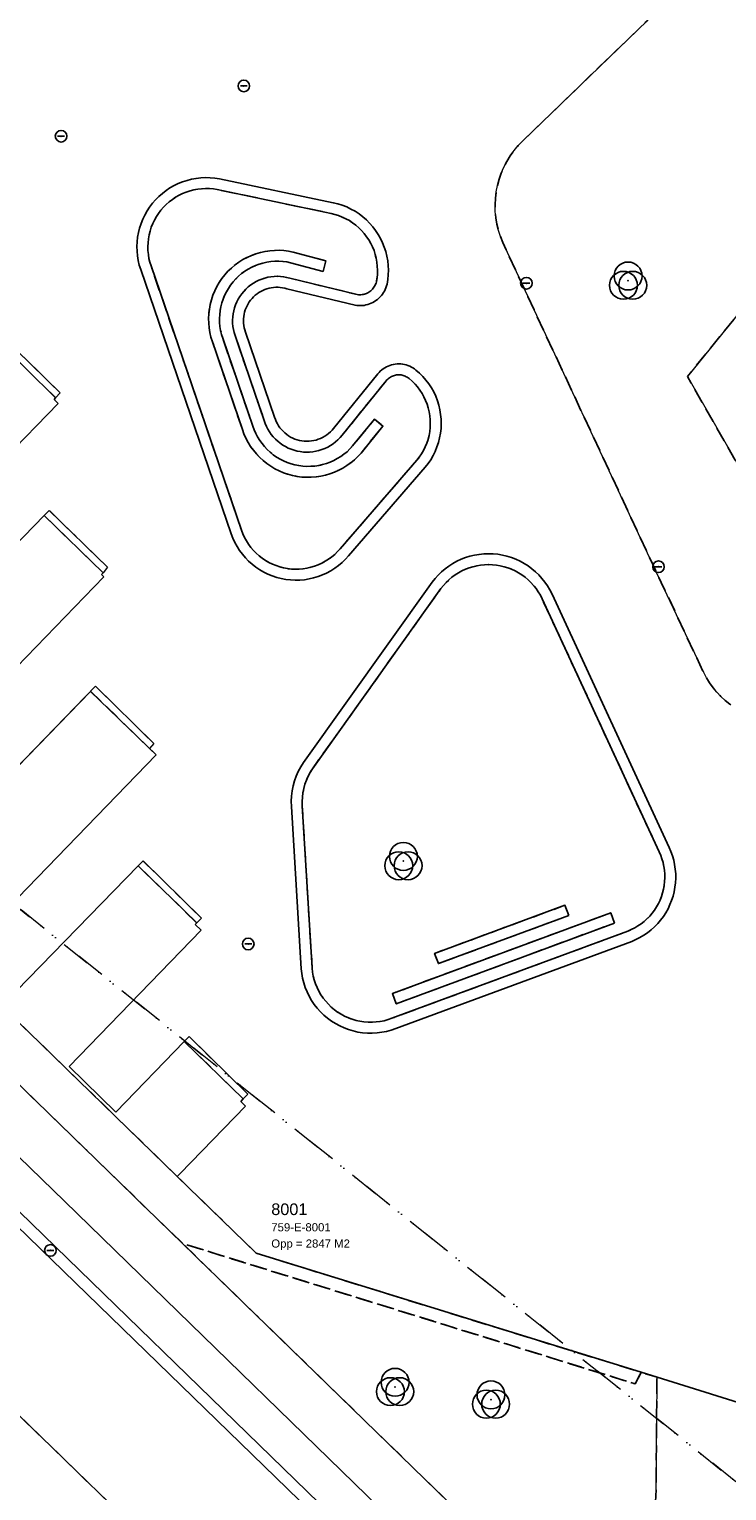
# Model space of a CAD drawing. Header units: millimetres. Extents: x 163952136 to 164152412, y 418752963 to 418954367.
# Tile 4 of 13: x 164011821 to 164041827, y 418791332 to 418854192. Entities that reach past the tile are written whole.
import ezdxf

# ---------------------------------------------------------------- set-up
doc = ezdxf.new("R2010")
doc.units = ezdxf.units.MM
doc.header["$LTSCALE"] = 100
doc.linetypes.add('DIVIDE', pattern=[31.75, 12.7, -6.35, 0, -6.35, 0, -6.35])
doc.linetypes.add('HIDDEN', pattern=[9.525, 6.35, -3.175])
for name, color, linetype, lineweight in [('S--L9000_Perceel', 210, 'DIVIDE', 15), ('S--L9020_Pand', 2, 'Continuous', 0), ('S--L9041_Weg', 8, 'Continuous', 0), ('S--T$2--_KADASTRAAL_Code', 7, 'Continuous', 0), ('S--T$2--_KADASTRAAL_Oppervlak', 7, 'Continuous', 0), ('S--T9000_Perceel', 210, 'Continuous', 0)]:
    doc.layers.add(name, color=color, linetype=linetype, lineweight=lineweight)
for name, color, linetype in [('S--L9010_Onbegroeid', 15, 'HIDDEN'), ('S--L9033_Scheiding', 8, 'Continuous'), ('S--L9042_Begroeid', 8, 'HIDDEN'), ('S--L9042_BEPLANTING', 92, 'Continuous'), ('S--L9052_Put', 8, 'Continuous')]:
    doc.layers.add(name, color=color, linetype=linetype)
doc.styles.get("Standard").update_dxf_attribs({"font": 'arial.ttf'})

# ---------------------------------------------------------------- blocks, each defined once
blk = doc.blocks.new('PUT')
at = {"flags": 128}
blk.add_lwpolyline([(-150, 0), (150, 0)], dxfattribs=at)
blk.add_circle((0, 0), 250)
blk.add_point((0, 0))
blk = doc.blocks.new('VEGETATIEOBJECT')
for centre in [(0, 200), (-200, -200), (200, -200)]:
    blk.add_circle(centre, 600)
blk.add_point((0, 0))

msp = doc.modelspace()

# ---------------------------------------------------------------- linework, layer by layer
at = {"layer": 'S--L9000_Perceel', "flags": 128}
for points in [[(164017429, 418882327), (164017417, 418882174), (164016595, 418881350), (164013288, 418877804), (164011691, 418875994), (164010140, 418874140), (164005481, 418868545), (164003865, 418866746), (164002222, 418864965), (164000818, 418863507), (164000093, 418864197), (163995759, 418859870), (163993497, 418857676), (163978228, 418842896), (164048552, 418786658), (164114653, 418853526), (164112662, 418854913), (164110889, 418856556), (164109405, 418858465), (164108081, 418860496), (164105659, 418864692), (164104584, 418866861), (164103592, 418869064), (164101401, 418873386), (164098974, 418877581), (164097666, 418879622), (164096291, 418881617), (164094773, 418883511), (164093086, 418885257), (164091323, 418886920), (164089494, 418888496), (164085703, 418891522), (164083750, 418892959), (164079768, 418895721), (164077885, 418897235), (164076088, 418898854), (164074443, 418900624), (164073093, 418902636), (164071922, 418904757), (164069919, 418909127), (164068599, 418911186), (164066775, 418912790), (164064685, 418914044), (164062543, 418914781), (164062394, 418914833), (164059961, 418914983), (164056982, 418914508), (164054683, 418913701), (164052433, 418912779), (164050233, 418911768), (164048666, 418911005), (164048221, 418910884), (164017429, 418882327)], [(164003155, 418754367), (164011358, 418758431), (164034676, 418769905), (164037150, 418772480), (164040983, 418768823), (164070466, 418800469), (164069569, 418801304), (164119544, 418851288), (164117999, 418851769), (164116725, 418852259), (164114653, 418853526), (164048552, 418786658), (163978228, 418842896), (163978128, 418842731), (163975138, 418839834), (163970423, 418835484), (163964743, 418830471), (163964367, 418830142), (164026421, 418770616), (163993696, 418754745), (163993883, 418754367), (164003155, 418754367)]]:
    msp.add_lwpolyline(points, dxfattribs=at)
at = {"layer": 'S--L9010_Onbegroeid', "flags": 128}
msp.add_lwpolyline([(163969897, 418834846), (163958806, 418825205), (163952136, 418819570), (163952136, 418754367), (163983093, 418754367), (163998409, 418761803), (164022421, 418773452), (164022767, 418773672), (164023097, 418773915), (164023409, 418774181), (164023701, 418774468), (164023974, 418774774), (164024224, 418775099), (164024451, 418775440), (164024654, 418775796), (164024832, 418776165), (164024984, 418776546), (164025108, 418776936), (164025206, 418777334), (164025276, 418777738), (164025317, 418778146), (164025330, 418778555), (164025315, 418778965), (164025271, 418779373), (164025199, 418779776), (164025099, 418780174), (164024972, 418780563), (164024818, 418780943), (164024639, 418781311), (164024434, 418781666), (164024205, 418782006), (164023952, 418782329), (164023678, 418782634), (164023384, 418782919), (164020840, 418785400), (164008309, 418797554), (163995412, 418810111), (163983535, 418821653), (163974554, 418830303), (163969897, 418834846)], dxfattribs=at)
at = {"layer": 'S--L9020_Pand', "flags": 128}
msp.add_lwpolyline([(164055596, 418856814), (164045127, 418848178), (164046107, 418846623), (164040135, 418839256), (164050571, 418820995), (164047471, 418816714), (164048307, 418815320), (164046726, 418812997), (164050525, 418806752), (164053632, 418808698), (164058337, 418806162), (164082397, 418830025), (164077139, 418840265), (164079853, 418841966), (164082561, 418838230), (164090144, 418841202), (164096946, 418846305), (164094955, 418851250), (164091161, 418850465), (164088536, 418862912)], dxfattribs=at)
at = {"layer": 'S--L9033_Scheiding', "flags": 128}
for points in [[(164020004, 418847758), (164019805, 418847789), (164019605, 418847807), (164019403, 418847811), (164019202, 418847802), (164019002, 418847779), (164018804, 418847742), (164018609, 418847693), (164018418, 418847630), (164018231, 418847555), (164018050, 418847467), (164017875, 418847367), (164017707, 418847256), (164017548, 418847134), (164017396, 418847001), (164017254, 418846858), (164017122, 418846706), (164017001, 418846546), (164016890, 418846377), (164016792, 418846202), (164016705, 418846020), (164016630, 418845833), (164016569, 418845642), (164016520, 418845446), (164016485, 418845248), (164016463, 418845048), (164016455, 418844847), (164016460, 418844646), (164016479, 418844445), (164016511, 418844247), (164016556, 418844051), (164016615, 418843858), (164020511, 418832492), (164020582, 418832304), (164020667, 418832122), (164020763, 418831946), (164020871, 418831776), (164020990, 418831615), (164021120, 418831462), (164021260, 418831318), (164021410, 418831184), (164021568, 418831060), (164021735, 418830948), (164021909, 418830847), (164022089, 418830758), (164022274, 418830682), (164022465, 418830618), (164022659, 418830568), (164022857, 418830531), (164023056, 418830507), (164023257, 418830497), (164023458, 418830501), (164023658, 418830518), (164023856, 418830549), (164024052, 418830594), (164024244, 418830651), (164024433, 418830722), (164024615, 418830805), (164024792, 418830901), (164024962, 418831008), (164025124, 418831126), (164025278, 418831256), (164025422, 418831395), (164025557, 418831544), (164028853, 418835351), (164028978, 418835511), (164029092, 418835679), (164029194, 418835855), (164029284, 418836037), (164029361, 418836225), (164029425, 418836418), (164029475, 418836615), (164029512, 418836815), (164029535, 418837016), (164029544, 418837219), (164029538, 418837422), (164029519, 418837625), (164029486, 418837825), (164029440, 418838023), (164029379, 418838217), (164029306, 418838406), (164029220, 418838590), (164029121, 418838768), (164029010, 418838938), (164028888, 418839100), (164028754, 418839253), (164028611, 418839397), (164028458, 418839531), (164028395, 418839580), (164028329, 418839625), (164028259, 418839664), (164028188, 418839699), (164028114, 418839729), (164028038, 418839754), (164027960, 418839774), (164027882, 418839788), (164027802, 418839797), (164027722, 418839800), (164027643, 418839798), (164027563, 418839790), (164027484, 418839777), (164027407, 418839759), (164027330, 418839735), (164027256, 418839706), (164027184, 418839672), (164027114, 418839633), (164027047, 418839589), (164026983, 418839541), (164026923, 418839489), (164026867, 418839432), (164026814, 418839372), (164024913, 418837027), (164024847, 418836949), (164024775, 418836875), (164024699, 418836807), (164024618, 418836745), (164024533, 418836688), (164024443, 418836637), (164024351, 418836593), (164024256, 418836556), (164024158, 418836525), (164024059, 418836501), (164023957, 418836484), (164023856, 418836475), (164023753, 418836472), (164023651, 418836477), (164023549, 418836489), (164023448, 418836508), (164023349, 418836534), (164023253, 418836567), (164023158, 418836607), (164023067, 418836654), (164022979, 418836706), (164022895, 418836765), (164022815, 418836829), (164022741, 418836899), (164022671, 418836974), (164022607, 418837054), (164022548, 418837138), (164022496, 418837226), (164022449, 418837318), (164022410, 418837412), (164022377, 418837509), (164021120, 418841170), (164021091, 418841262), (164021068, 418841356), (164021052, 418841451), (164021042, 418841547), (164021038, 418841643), (164021041, 418841740), (164021050, 418841836), (164021066, 418841931), (164021088, 418842025), (164021116, 418842117), (164021150, 418842207), (164021191, 418842295), (164021237, 418842380), (164021288, 418842461), (164021345, 418842539), (164021407, 418842613), (164021474, 418842683), (164021545, 418842748), (164021620, 418842808), (164021699, 418842863), (164021782, 418842913), (164021868, 418842957), (164021957, 418842995), (164022048, 418843027), (164022140, 418843053), (164022235, 418843073), (164022330, 418843087), (164022427, 418843094), (164022523, 418843094), (164022619, 418843089), (164022715, 418843076), (164022810, 418843058), (164022903, 418843033), (164025835, 418842322), (164025913, 418842311), (164025992, 418842305), (164026071, 418842304), (164026150, 418842308), (164026228, 418842317), (164026306, 418842332), (164026382, 418842352), (164026457, 418842376), (164026530, 418842406), (164026602, 418842440), (164026670, 418842479), (164026736, 418842522), (164026799, 418842570), (164026859, 418842622), (164026915, 418842677), (164026968, 418842736), (164027016, 418842798), (164027061, 418842864), (164027101, 418842932), (164027136, 418843002), (164027166, 418843075), (164027192, 418843150), (164027213, 418843226), (164027246, 418843426), (164027266, 418843627), (164027272, 418843830), (164027264, 418844032), (164027242, 418844234), (164027207, 418844433), (164027158, 418844630), (164027096, 418844823), (164027021, 418845011), (164026933, 418845194), (164026833, 418845370), (164026722, 418845539), (164026599, 418845700), (164026465, 418845852), (164026322, 418845995), (164026169, 418846128), (164026007, 418846250), (164025837, 418846361), (164025661, 418846460), (164025478, 418846547), (164025289, 418846621), (164025096, 418846682), (164024899, 418846730), (164020004, 418847758)], [(164019911, 418847297), (164024803, 418846270), (164024968, 418846230), (164025131, 418846178), (164025289, 418846116), (164025443, 418846043), (164025592, 418845960), (164025734, 418845867), (164025870, 418845765), (164025999, 418845653), (164026120, 418845533), (164026232, 418845405), (164026336, 418845270), (164026430, 418845128), (164026514, 418844980), (164026588, 418844827), (164026652, 418844669), (164026704, 418844507), (164026746, 418844342), (164026776, 418844174), (164026795, 418844005), (164026802, 418843835), (164026797, 418843665), (164026781, 418843495), (164026754, 418843327), (164026740, 418843277), (164026722, 418843229), (164026701, 418843182), (164026676, 418843136), (164026649, 418843093), (164026618, 418843051), (164026585, 418843012), (164026549, 418842975), (164026510, 418842940), (164026469, 418842909), (164026426, 418842880), (164026381, 418842855), (164026335, 418842833), (164026286, 418842814), (164026237, 418842799), (164026187, 418842787), (164026136, 418842779), (164026084, 418842774), (164026033, 418842773), (164025981, 418842776), (164025930, 418842782), (164023025, 418843487), (164022894, 418843521), (164022760, 418843545), (164022626, 418843560), (164022490, 418843565), (164022355, 418843560), (164022220, 418843546), (164022086, 418843523), (164021955, 418843490), (164021826, 418843448), (164021701, 418843397), (164021579, 418843337), (164021462, 418843269), (164021350, 418843193), (164021244, 418843109), (164021143, 418843017), (164021050, 418842919), (164020964, 418842814), (164020885, 418842704), (164020815, 418842588), (164020752, 418842468), (164020699, 418842343), (164020654, 418842215), (164020619, 418842085), (164020593, 418841952), (164020576, 418841817), (164020569, 418841682), (164020571, 418841546), (164020583, 418841411), (164020605, 418841277), (164020636, 418841145), (164020676, 418841016), (164021929, 418837364), (164021973, 418837236), (164022026, 418837112), (164022087, 418836992), (164022157, 418836876), (164022235, 418836765), (164022320, 418836661), (164022412, 418836562), (164022511, 418836470), (164022617, 418836386), (164022728, 418836309), (164022844, 418836239), (164022964, 418836179), (164023089, 418836126), (164023217, 418836083), (164023348, 418836049), (164023480, 418836024), (164023614, 418836008), (164023749, 418836002), (164023884, 418836005), (164024019, 418836018), (164024152, 418836040), (164024284, 418836072), (164024412, 418836112), (164024538, 418836162), (164024660, 418836220), (164024777, 418836287), (164024890, 418836361), (164024997, 418836444), (164025098, 418836533), (164025193, 418836630), (164025280, 418836733), (164027178, 418839076), (164027209, 418839112), (164027243, 418839145), (164027279, 418839176), (164027317, 418839205), (164027357, 418839231), (164027399, 418839254), (164027442, 418839274), (164027487, 418839291), (164027532, 418839305), (164027579, 418839316), (164027626, 418839324), (164027673, 418839328), (164027721, 418839330), (164027768, 418839327), (164027816, 418839322), (164027862, 418839313), (164027909, 418839302), (164027954, 418839287), (164027998, 418839269), (164028041, 418839248), (164028082, 418839224), (164028121, 418839197), (164028159, 418839168), (164028288, 418839056), (164028409, 418838935), (164028521, 418838806), (164028624, 418838670), (164028717, 418838527), (164028800, 418838378), (164028873, 418838224), (164028935, 418838065), (164028986, 418837902), (164029026, 418837735), (164029054, 418837567), (164029070, 418837397), (164029074, 418837226), (164029067, 418837056), (164029048, 418836886), (164029018, 418836718), (164028976, 418836552), (164028922, 418836390), (164028858, 418836232), (164028782, 418836079), (164028697, 418835931), (164028601, 418835790), (164028496, 418835655), (164025199, 418831849), (164025086, 418831724), (164024964, 418831606), (164024835, 418831497), (164024699, 418831398), (164024556, 418831307), (164024408, 418831227), (164024254, 418831157), (164024096, 418831097), (164023934, 418831049), (164023769, 418831011), (164023603, 418830985), (164023434, 418830970), (164023265, 418830967), (164023097, 418830975), (164022929, 418830995), (164022763, 418831026), (164022599, 418831069), (164022439, 418831122), (164022283, 418831186), (164022131, 418831261), (164021985, 418831346), (164021845, 418831440), (164021712, 418831544), (164021586, 418831657), (164021468, 418831778), (164021359, 418831906), (164021259, 418832042), (164021168, 418832185), (164021087, 418832333), (164021016, 418832486), (164020956, 418832644), (164017060, 418844010), (164017011, 418844172), (164016972, 418844337), (164016945, 418844504), (164016929, 418844673), (164016925, 418844843), (164016932, 418845012), (164016950, 418845180), (164016980, 418845347), (164017020, 418845512), (164017072, 418845673), (164017135, 418845831), (164017208, 418845984), (164017291, 418846131), (164017384, 418846273), (164017486, 418846408), (164017597, 418846536), (164017716, 418846657), (164017843, 418846769), (164017978, 418846872), (164018119, 418846966), (164018266, 418847050), (164018419, 418847124), (164018576, 418847188), (164018737, 418847240), (164018901, 418847282), (164019068, 418847313), (164019236, 418847333), (164019405, 418847341), (164019575, 418847338), (164019744, 418847323), (164019911, 418847297)], [(164024581, 418844232), (164023180, 418844605), (164022980, 418844645), (164022777, 418844671), (164022573, 418844683), (164022369, 418844681), (164022166, 418844665), (164021964, 418844635), (164021764, 418844591), (164021568, 418844534), (164021377, 418844463), (164021191, 418844379), (164021011, 418844283), (164020838, 418844174), (164020673, 418844054), (164020516, 418843922), (164020370, 418843781), (164020233, 418843629), (164020107, 418843468), (164019992, 418843299), (164019889, 418843123), (164019799, 418842940), (164019721, 418842751), (164019657, 418842557), (164019606, 418842359), (164019569, 418842159), (164019546, 418841956), (164019536, 418841752), (164019541, 418841548), (164019560, 418841344), (164019593, 418841143), (164019640, 418840944), (164019700, 418840749), (164020989, 418836978), (164021059, 418836786), (164021142, 418836600), (164021237, 418836420), (164021345, 418836247), (164021464, 418836081), (164021594, 418835924), (164021734, 418835776), (164021884, 418835638), (164022044, 418835511), (164022211, 418835395), (164022386, 418835291), (164022568, 418835199), (164022756, 418835119), (164022949, 418835052), (164023146, 418834999), (164023346, 418834960), (164023548, 418834934), (164023751, 418834922), (164023955, 418834924), (164024159, 418834939), (164024360, 418834969), (164024560, 418835012), (164024755, 418835069), (164024947, 418835139), (164025133, 418835222), (164025313, 418835318), (164025486, 418835426), (164025652, 418835545), (164025809, 418835675), (164025956, 418835816), (164026094, 418835966), (164027038, 418837125), (164026674, 418837422), (164025733, 418836268), (164025617, 418836142), (164025492, 418836023), (164025360, 418835914), (164025220, 418835814), (164025074, 418835723), (164024923, 418835643), (164024766, 418835574), (164024604, 418835515), (164024439, 418835467), (164024272, 418835431), (164024102, 418835406), (164023930, 418835393), (164023759, 418835392), (164023587, 418835402), (164023417, 418835424), (164023249, 418835458), (164023083, 418835503), (164022921, 418835559), (164022763, 418835627), (164022610, 418835705), (164022462, 418835793), (164022321, 418835891), (164022187, 418835998), (164022061, 418836114), (164021943, 418836239), (164021834, 418836371), (164021734, 418836511), (164021643, 418836657), (164021563, 418836809), (164021494, 418836966), (164021435, 418837127), (164020145, 418840902), (164020094, 418841066), (164020055, 418841233), (164020027, 418841402), (164020011, 418841573), (164020007, 418841745), (164020014, 418841916), (164020034, 418842087), (164020065, 418842256), (164020107, 418842422), (164020161, 418842585), (164020226, 418842744), (164020302, 418842898), (164020388, 418843046), (164020484, 418843188), (164020590, 418843324), (164020705, 418843451), (164020828, 418843571), (164020959, 418843681), (164021098, 418843783), (164021243, 418843874), (164021394, 418843955), (164021551, 418844026), (164021711, 418844086), (164021876, 418844135), (164022044, 418844172), (164022213, 418844198), (164022384, 418844211), (164022556, 418844213), (164022727, 418844204), (164022898, 418844182), (164023066, 418844149), (164024460, 418843778), (164024581, 418844232)], [(164038839, 418796211), (164038144, 418796426), (164021588, 418801548), (164018191, 418804850), (163987881, 418834307), (163986511, 418832936)], [(164037736, 418814961), (164037916, 418815038), (164038090, 418815126), (164038258, 418815225), (164038419, 418815335), (164038572, 418815456), (164038718, 418815586), (164038854, 418815726), (164038981, 418815874), (164039098, 418816031), (164039204, 418816194), (164039300, 418816365), (164039384, 418816541), (164039456, 418816722), (164039516, 418816908), (164039564, 418817097), (164039599, 418817289), (164039622, 418817483), (164039632, 418817678), (164039629, 418817873), (164039613, 418818067), (164039585, 418818261), (164039544, 418818451), (164039490, 418818639), (164039425, 418818823), (164039347, 418819002), (164034310, 418829899), (164034219, 418830078), (164034115, 418830251), (164034001, 418830416), (164033876, 418830573), (164033740, 418830722), (164033595, 418830861), (164033442, 418830990), (164033279, 418831109), (164033110, 418831217), (164032933, 418831313), (164032751, 418831397), (164032563, 418831469), (164032371, 418831528), (164032175, 418831575), (164031977, 418831608), (164031777, 418831628), (164031576, 418831634), (164031375, 418831627), (164031175, 418831607), (164030977, 418831574), (164030781, 418831527), (164030589, 418831467), (164030402, 418831395), (164030219, 418831311), (164030043, 418831214), (164029873, 418831106), (164029711, 418830987), (164029558, 418830858), (164029413, 418830718), (164029278, 418830569), (164029153, 418830412), (164023615, 418822656), (164023498, 418822468), (164023395, 418822272), (164023306, 418822069), (164023232, 418821860), (164023173, 418821646), (164023131, 418821429), (164023104, 418821209), (164023093, 418820988), (164023098, 418820766), (164023523, 418813785), (164023545, 418813579), (164023582, 418813376), (164023632, 418813175), (164023696, 418812979), (164023774, 418812787), (164023864, 418812601), (164023967, 418812422), (164024083, 418812251), (164024210, 418812087), (164024347, 418811933), (164024496, 418811789), (164024653, 418811656), (164024820, 418811533), (164024995, 418811423), (164025177, 418811324), (164025365, 418811239), (164025559, 418811167), (164025757, 418811108), (164025959, 418811063), (164026163, 418811032), (164026369, 418811016), (164026576, 418811014), (164026782, 418811025), (164026987, 418811052), (164027190, 418811092), (164027390, 418811146), (164027585, 418811214), (164037736, 418814961)], [(164027419, 418811654), (164027254, 418811597), (164027086, 418811551), (164026916, 418811516), (164026743, 418811494), (164026569, 418811484), (164026394, 418811485), (164026221, 418811499), (164026048, 418811525), (164025878, 418811562), (164025711, 418811611), (164025548, 418811672), (164025389, 418811744), (164025235, 418811826), (164025088, 418811919), (164024947, 418812022), (164024814, 418812135), (164024689, 418812256), (164024573, 418812386), (164024466, 418812523), (164024368, 418812668), (164024281, 418812819), (164024204, 418812975), (164024139, 418813137), (164024085, 418813302), (164024042, 418813471), (164024011, 418813643), (164023992, 418813816), (164023567, 418820794), (164023562, 418820981), (164023571, 418821167), (164023594, 418821353), (164023629, 418821536), (164023678, 418821716), (164023741, 418821892), (164023815, 418822063), (164023902, 418822229), (164024001, 418822387), (164029533, 418830136), (164029639, 418830269), (164029753, 418830394), (164029875, 418830511), (164030005, 418830620), (164030142, 418830721), (164030285, 418830811), (164030434, 418830893), (164030588, 418830964), (164030746, 418831024), (164030908, 418831074), (164031073, 418831113), (164031240, 418831141), (164031409, 418831158), (164031578, 418831164), (164031748, 418831158), (164031917, 418831141), (164032084, 418831113), (164032249, 418831074), (164032411, 418831024), (164032569, 418830963), (164032723, 418830892), (164032872, 418830811), (164033015, 418830720), (164033152, 418830620), (164033281, 418830510), (164033404, 418830393), (164033518, 418830268), (164033623, 418830135), (164033720, 418829996), (164033807, 418829850), (164033884, 418829699), (164038918, 418818811), (164038984, 418818660), (164039040, 418818505), (164039086, 418818347), (164039122, 418818186), (164039146, 418818023), (164039160, 418817859), (164039163, 418817694), (164039155, 418817530), (164039137, 418817366), (164039107, 418817204), (164039067, 418817044), (164039017, 418816887), (164038956, 418816734), (164038885, 418816585), (164038805, 418816441), (164038715, 418816303), (164038617, 418816171), (164038510, 418816046), (164038395, 418815928), (164038272, 418815818), (164038142, 418815716), (164038006, 418815623), (164037865, 418815539), (164037718, 418815465), (164037566, 418815400), (164027419, 418811654)], [(164035027, 418816072), (164034864, 418816513), (164029257, 418814447), (164029420, 418814006), (164035027, 418816072)], [(164037001, 418815748), (164036838, 418816188), (164027445, 418812719), (164027607, 418812278), (164037001, 418815748)], [(164038839, 418796211), (164047866, 418793395), (164048924, 418793060), (164049480, 418792884), (164053095, 418791739), (164053631, 418791569)]]:
    msp.add_lwpolyline(points, dxfattribs=at)
at = {"layer": 'S--L9041_Weg', "flags": 128}
for points in [[(164010626, 418857821), (163987784, 418834402), (163987881, 418834307), (164018191, 418804850), (164018308, 418804971), (164021118, 418807870), (164020928, 418808069), (164021027, 418808187), (164018490, 418810653), (164015551, 418807622), (164013533, 418809579), (164019212, 418815441), (164018956, 418815680), (164019030, 418815755), (164016501, 418818215), (164010742, 418812284), (164008764, 418814203), (164017277, 418822983), (164014462, 418825715), (164005942, 418816939), (164003788, 418819027), (164015037, 418830644), (164014934, 418830744), (164014996, 418830816)], [(164014996, 418830816), (164012468, 418833273), (164001139, 418821596), (163999034, 418823637), (164013060, 418838098), (164012891, 418838268), (164012956, 418838339), (164010435, 418840804), (163996331, 418826258), (163994271, 418828255), (164011115, 418845594), (164010866, 418845847), (164010945, 418845915), (164008416, 418848360), (163991526, 418830954), (163989524, 418832857), (164012002, 418856040)], [(164039009, 418830395), (164032191, 418845015), (164032087, 418845274), (164032003, 418845540), (164031937, 418845811), (164031891, 418846087), (164031865, 418846364), (164031859, 418846643), (164031873, 418846922), (164031907, 418847199), (164031961, 418847473), (164032034, 418847742), (164032127, 418848006), (164032238, 418848262), (164032367, 418848509), (164032513, 418848747), (164032676, 418848973), (164032855, 418849187), (164033049, 418849388), (164038398, 418854560)], [(164020004, 418847758), (164024899, 418846730), (164025096, 418846682), (164025289, 418846621), (164025478, 418846547), (164025661, 418846460), (164025837, 418846361), (164026007, 418846250), (164026169, 418846128), (164026322, 418845995), (164026465, 418845852), (164026599, 418845700), (164026722, 418845539), (164026833, 418845370), (164026933, 418845194), (164027021, 418845011), (164027096, 418844823), (164027158, 418844630), (164027207, 418844433), (164027242, 418844234), (164027264, 418844032), (164027272, 418843830), (164027266, 418843627), (164027246, 418843426), (164027213, 418843226), (164027192, 418843150), (164027166, 418843075), (164027136, 418843002), (164027101, 418842932), (164027061, 418842864), (164027016, 418842798), (164026968, 418842736), (164026915, 418842677), (164026859, 418842622), (164026799, 418842570), (164026736, 418842522), (164026670, 418842479), (164026602, 418842440), (164026530, 418842406), (164026457, 418842376), (164026382, 418842352), (164026306, 418842332), (164026228, 418842317), (164026150, 418842308), (164026071, 418842304), (164025992, 418842305), (164025913, 418842311), (164025835, 418842322), (164022903, 418843033), (164022810, 418843058), (164022715, 418843076), (164022619, 418843089), (164022523, 418843094), (164022427, 418843094), (164022330, 418843087), (164022235, 418843073), (164022140, 418843053), (164022048, 418843027), (164021957, 418842995), (164021868, 418842957), (164021782, 418842913), (164021699, 418842863), (164021620, 418842808), (164021545, 418842748), (164021474, 418842683), (164021407, 418842613), (164021345, 418842539), (164021288, 418842461), (164021237, 418842380), (164021191, 418842295), (164021150, 418842207), (164021116, 418842117), (164021088, 418842025), (164021066, 418841931), (164021050, 418841836), (164021041, 418841740), (164021038, 418841643), (164021042, 418841547), (164021052, 418841451), (164021068, 418841356), (164021091, 418841262), (164021120, 418841170), (164022377, 418837509), (164022410, 418837412), (164022449, 418837318), (164022496, 418837226), (164022548, 418837138), (164022607, 418837054), (164022671, 418836974), (164022741, 418836899), (164022815, 418836829), (164022895, 418836765), (164022979, 418836706), (164023067, 418836654), (164023158, 418836607), (164023253, 418836567), (164023349, 418836534), (164023448, 418836508), (164023549, 418836489), (164023651, 418836477), (164023753, 418836472), (164023856, 418836475), (164023957, 418836484), (164024059, 418836501), (164024158, 418836525), (164024256, 418836556), (164024351, 418836593), (164024443, 418836637), (164024533, 418836688), (164024618, 418836745), (164024699, 418836807), (164024775, 418836875), (164024847, 418836949), (164024913, 418837027), (164026814, 418839372), (164026867, 418839432), (164026923, 418839489), (164026983, 418839541), (164027047, 418839589), (164027114, 418839633), (164027184, 418839672), (164027256, 418839706), (164027330, 418839735), (164027407, 418839759), (164027484, 418839777), (164027563, 418839790), (164027643, 418839798), (164027722, 418839800), (164027802, 418839797), (164027882, 418839788), (164027960, 418839774), (164028038, 418839754), (164028114, 418839729), (164028188, 418839699), (164028259, 418839664), (164028329, 418839625), (164028395, 418839580), (164028458, 418839531), (164028611, 418839397), (164028754, 418839253), (164028888, 418839100), (164029010, 418838938), (164029121, 418838768), (164029220, 418838590), (164029306, 418838406), (164029379, 418838217), (164029440, 418838023), (164029486, 418837825), (164029519, 418837625), (164029538, 418837422), (164029544, 418837219), (164029535, 418837016), (164029512, 418836815), (164029475, 418836615), (164029425, 418836418), (164029361, 418836225), (164029284, 418836037), (164029194, 418835855), (164029092, 418835679), (164028978, 418835511), (164028853, 418835351), (164025557, 418831544), (164025422, 418831395), (164025278, 418831256), (164025124, 418831126), (164024962, 418831008), (164024792, 418830901), (164024615, 418830805), (164024433, 418830722), (164024244, 418830651), (164024052, 418830594), (164023856, 418830549), (164023658, 418830518), (164023458, 418830501), (164023257, 418830497), (164023056, 418830507), (164022857, 418830531), (164022659, 418830568), (164022465, 418830618), (164022274, 418830682), (164022089, 418830758), (164021909, 418830847), (164021735, 418830948), (164021568, 418831060), (164021410, 418831184), (164021260, 418831318), (164021120, 418831462), (164020990, 418831615), (164020871, 418831776), (164020763, 418831946), (164020667, 418832122), (164020582, 418832304), (164020511, 418832492), (164016615, 418843858), (164016556, 418844051), (164016511, 418844247), (164016479, 418844445), (164016460, 418844646), (164016455, 418844847), (164016463, 418845048), (164016485, 418845248), (164016520, 418845446), (164016569, 418845642), (164016630, 418845833), (164016705, 418846020), (164016792, 418846202), (164016890, 418846377), (164017001, 418846546), (164017122, 418846706), (164017254, 418846858), (164017396, 418847001), (164017548, 418847134), (164017707, 418847256), (164017875, 418847367), (164018050, 418847467), (164018231, 418847555), (164018418, 418847630), (164018609, 418847693), (164018804, 418847742), (164019002, 418847779), (164019202, 418847802), (164019403, 418847811), (164019605, 418847807), (164019805, 418847789), (164020004, 418847758)], [(164010641, 418841005), (164013157, 418838555), (164012956, 418838339), (164012891, 418838268), (164013060, 418838098), (163999034, 418823637)], [(163974772, 418838922), (163974740, 418838912), (163974707, 418838904), (163974674, 418838898), (163974641, 418838894), (163974607, 418838893), (163974574, 418838894), (163974540, 418838897), (163974507, 418838902), (163974475, 418838909), (163974442, 418838919), (163974411, 418838931), (163974380, 418838944), (163974351, 418838960), (163974322, 418838978), (163974295, 418838997), (163974269, 418839018), (163974244, 418839041), (163974074, 418838866), (163974223, 418838721), (164025474, 418788946)], [(164025847, 418789292), (163974772, 418838922)], [(163974772, 418838922), (164025847, 418789292)], [(164048360, 418787157), (164038288, 418782317), (164037905, 418782145), (164037511, 418782000), (164037107, 418781883), (164036697, 418781794), (164036281, 418781734), (164035862, 418781703), (164035442, 418781701), (164035023, 418781728), (164034607, 418781784), (164034196, 418781868), (164033791, 418781981), (164033396, 418782122), (164033011, 418782290), (164032638, 418782484), (164032280, 418782703), (164031938, 418782947), (164031614, 418783214), (164029474, 418785300), (164029317, 418785142), (164029082, 418785375), (164025474, 418788946), (163974223, 418838721)], [(164001139, 418821596), (164012468, 418833273), (164012680, 418833496), (164015188, 418831055), (164014996, 418830816), (164014934, 418830744), (164015037, 418830644), (164003788, 418819027)], [(164029887, 418790817), (164018417, 418801968), (164014183, 418806083), (163997640, 418822152), (163986511, 418832936)], [(164029153, 418830412), (164029278, 418830569), (164029413, 418830718), (164029558, 418830858), (164029711, 418830987), (164029873, 418831106), (164030043, 418831214), (164030219, 418831311), (164030402, 418831395), (164030589, 418831467), (164030781, 418831527), (164030977, 418831574), (164031175, 418831607), (164031375, 418831627), (164031576, 418831634), (164031777, 418831628), (164031977, 418831608), (164032175, 418831575), (164032371, 418831528), (164032563, 418831469), (164032751, 418831397), (164032933, 418831313), (164033110, 418831217), (164033279, 418831109), (164033442, 418830990), (164033595, 418830861), (164033740, 418830722), (164033876, 418830573), (164034001, 418830416), (164034115, 418830251), (164034219, 418830078), (164034310, 418829899), (164039347, 418819002), (164039425, 418818823), (164039490, 418818639), (164039544, 418818451), (164039585, 418818261), (164039613, 418818067), (164039629, 418817873), (164039632, 418817678), (164039622, 418817483), (164039599, 418817289), (164039564, 418817097), (164039516, 418816908), (164039456, 418816722), (164039384, 418816541), (164039300, 418816365), (164039204, 418816194), (164039098, 418816031), (164038981, 418815874), (164038854, 418815726), (164038718, 418815586), (164038572, 418815456), (164038419, 418815335), (164038258, 418815225), (164038090, 418815126), (164037916, 418815038), (164037736, 418814961), (164027585, 418811214), (164027390, 418811146), (164027190, 418811092), (164026987, 418811052), (164026782, 418811025), (164026576, 418811014), (164026369, 418811016), (164026163, 418811032), (164025959, 418811063), (164025757, 418811108), (164025559, 418811167), (164025365, 418811239), (164025177, 418811324), (164024995, 418811423), (164024820, 418811533), (164024653, 418811656), (164024496, 418811789), (164024347, 418811933), (164024210, 418812087), (164024083, 418812251), (164023967, 418812422), (164023864, 418812601), (164023774, 418812787), (164023696, 418812979), (164023632, 418813175), (164023582, 418813376), (164023545, 418813579), (164023523, 418813785), (164023098, 418820766), (164023093, 418820988), (164023104, 418821209), (164023131, 418821429), (164023173, 418821646), (164023232, 418821860), (164023306, 418822069), (164023395, 418822272), (164023498, 418822468), (164023615, 418822656), (164029153, 418830412)], [(164041958, 418825163), (164041759, 418825322), (164041572, 418825493), (164041397, 418825677), (164041235, 418825873), (164041087, 418826079), (164040953, 418826295), (164040835, 418826520), (164039009, 418830395)], [(163989223, 418827190), (164013337, 418803794), (164030134, 418787441)], [(164030134, 418787441), (164013337, 418803794), (163989223, 418827190)], [(164005942, 418816939), (164014674, 418825933), (164017181, 418823471), (164016993, 418823257), (164017277, 418822983), (164008764, 418814203)], [(164010742, 418812284), (164016501, 418818215), (164016715, 418818427), (164019231, 418815956), (164019030, 418815755), (164018956, 418815680), (164019212, 418815441), (164013533, 418809579), (164015551, 418807622), (164018490, 418810653), (164018699, 418810865), (164021226, 418808395), (164021027, 418808187), (164020928, 418808069), (164021118, 418807870), (164018308, 418804971), (164018191, 418804850), (164021588, 418801548), (164038144, 418796426), (164038839, 418796211), (164047866, 418793395)], [(164008309, 418797554), (164020840, 418785400)], [(164047866, 418793395), (164038839, 418796211), (164038823, 418796110), (164038782, 418791121)]]:
    msp.add_lwpolyline(points, dxfattribs=at)
at = {"layer": 'S--L9042_Begroeid', "flags": 128}
for points in [[(164049838, 418866164), (164050112, 418865861), (164047104, 418862959), (164038398, 418854560), (164033049, 418849388), (164032855, 418849187), (164032676, 418848973), (164032513, 418848747), (164032367, 418848509), (164032238, 418848262), (164032127, 418848006), (164032034, 418847742), (164031961, 418847473), (164031907, 418847199), (164031873, 418846922), (164031859, 418846643), (164031865, 418846364), (164031891, 418846087), (164031937, 418845811), (164032003, 418845540), (164032087, 418845274), (164032191, 418845015), (164039009, 418830395), (164040835, 418826520), (164040953, 418826295), (164041087, 418826079), (164041235, 418825873), (164041397, 418825677), (164041572, 418825493), (164041759, 418825322), (164041958, 418825163), (164042167, 418825019), (164042385, 418824889), (164042612, 418824775), (164042846, 418824677), (164043086, 418824595), (164043332, 418824529), (164043581, 418824481), (164043833, 418824450), (164044087, 418824436), (164044341, 418824440), (164044594, 418824461), (164044845, 418824500), (164045093, 418824556), (164045336, 418824628), (164045574, 418824718), (164045805, 418824823), (164046678, 418825315), (164047754, 418825923), (164047271, 418826769), (164040135, 418839256), (164046107, 418846623), (164045127, 418848178), (164055596, 418856814), (164050714, 418866591), (164049838, 418866164)], [(164019911, 418847297), (164019744, 418847323), (164019575, 418847338), (164019405, 418847341), (164019236, 418847333), (164019068, 418847313), (164018901, 418847282), (164018737, 418847240), (164018576, 418847188), (164018419, 418847124), (164018266, 418847050), (164018119, 418846966), (164017978, 418846872), (164017843, 418846769), (164017716, 418846657), (164017597, 418846536), (164017486, 418846408), (164017384, 418846273), (164017291, 418846131), (164017208, 418845984), (164017135, 418845831), (164017072, 418845673), (164017020, 418845512), (164016980, 418845347), (164016950, 418845180), (164016932, 418845012), (164016925, 418844843), (164016929, 418844673), (164016945, 418844504), (164016972, 418844337), (164017011, 418844172), (164017060, 418844010), (164020956, 418832644), (164021016, 418832486), (164021087, 418832333), (164021168, 418832185), (164021259, 418832042), (164021359, 418831906), (164021468, 418831778), (164021586, 418831657), (164021712, 418831544), (164021845, 418831440), (164021985, 418831346), (164022131, 418831261), (164022283, 418831186), (164022439, 418831122), (164022599, 418831069), (164022763, 418831026), (164022929, 418830995), (164023097, 418830975), (164023265, 418830967), (164023434, 418830970), (164023603, 418830985), (164023769, 418831011), (164023934, 418831049), (164024096, 418831097), (164024254, 418831157), (164024408, 418831227), (164024556, 418831307), (164024699, 418831398), (164024835, 418831497), (164024964, 418831606), (164025086, 418831724), (164025199, 418831849), (164028496, 418835655), (164028601, 418835790), (164028697, 418835931), (164028782, 418836079), (164028858, 418836232), (164028922, 418836390), (164028976, 418836552), (164029018, 418836718), (164029048, 418836886), (164029067, 418837056), (164029074, 418837226), (164029070, 418837397), (164029054, 418837567), (164029026, 418837735), (164028986, 418837902), (164028935, 418838065), (164028873, 418838224), (164028800, 418838378), (164028717, 418838527), (164028624, 418838670), (164028521, 418838806), (164028409, 418838935), (164028288, 418839056), (164028159, 418839168), (164028121, 418839197), (164028082, 418839224), (164028041, 418839248), (164027998, 418839269), (164027954, 418839287), (164027909, 418839302), (164027862, 418839313), (164027816, 418839322), (164027768, 418839327), (164027721, 418839330), (164027673, 418839328), (164027626, 418839324), (164027579, 418839316), (164027532, 418839305), (164027487, 418839291), (164027442, 418839274), (164027399, 418839254), (164027357, 418839231), (164027317, 418839205), (164027279, 418839176), (164027243, 418839145), (164027209, 418839112), (164027178, 418839076), (164025280, 418836733), (164025193, 418836630), (164025098, 418836533), (164024997, 418836444), (164024890, 418836361), (164024777, 418836287), (164024660, 418836220), (164024538, 418836162), (164024412, 418836112), (164024284, 418836072), (164024152, 418836040), (164024019, 418836018), (164023884, 418836005), (164023749, 418836002), (164023614, 418836008), (164023480, 418836024), (164023348, 418836049), (164023217, 418836083), (164023089, 418836126), (164022964, 418836179), (164022844, 418836239), (164022728, 418836309), (164022617, 418836386), (164022511, 418836470), (164022412, 418836562), (164022320, 418836661), (164022235, 418836765), (164022157, 418836876), (164022087, 418836992), (164022026, 418837112), (164021973, 418837236), (164021929, 418837364), (164020676, 418841016), (164020636, 418841145), (164020605, 418841277), (164020583, 418841411), (164020571, 418841546), (164020569, 418841682), (164020576, 418841817), (164020593, 418841952), (164020619, 418842085), (164020654, 418842215), (164020699, 418842343), (164020752, 418842468), (164020815, 418842588), (164020885, 418842704), (164020964, 418842814), (164021050, 418842919), (164021143, 418843017), (164021244, 418843109), (164021350, 418843193), (164021462, 418843269), (164021579, 418843337), (164021701, 418843397), (164021826, 418843448), (164021955, 418843490), (164022086, 418843523), (164022220, 418843546), (164022355, 418843560), (164022490, 418843565), (164022626, 418843560), (164022760, 418843545), (164022894, 418843521), (164023025, 418843487), (164025930, 418842782), (164025981, 418842776), (164026033, 418842773), (164026084, 418842774), (164026136, 418842779), (164026187, 418842787), (164026237, 418842799), (164026286, 418842814), (164026335, 418842833), (164026381, 418842855), (164026426, 418842880), (164026469, 418842909), (164026510, 418842940), (164026549, 418842975), (164026585, 418843012), (164026618, 418843051), (164026649, 418843093), (164026676, 418843136), (164026701, 418843182), (164026722, 418843229), (164026740, 418843277), (164026754, 418843327), (164026781, 418843495), (164026797, 418843665), (164026802, 418843835), (164026795, 418844005), (164026776, 418844174), (164026746, 418844342), (164026704, 418844507), (164026652, 418844669), (164026588, 418844827), (164026514, 418844980), (164026430, 418845128), (164026336, 418845270), (164026232, 418845405), (164026120, 418845533), (164025999, 418845653), (164025870, 418845765), (164025734, 418845867), (164025592, 418845960), (164025443, 418846043), (164025289, 418846116), (164025131, 418846178), (164024968, 418846230), (164024803, 418846270), (164019911, 418847297)], [(164020989, 418836978), (164019700, 418840749), (164019640, 418840944), (164019593, 418841143), (164019560, 418841344), (164019541, 418841548), (164019536, 418841752), (164019546, 418841956), (164019569, 418842159), (164019606, 418842359), (164019657, 418842557), (164019721, 418842751), (164019799, 418842940), (164019889, 418843123), (164019992, 418843299), (164020107, 418843468), (164020233, 418843629), (164020370, 418843781), (164020516, 418843922), (164020673, 418844054), (164020838, 418844174), (164021011, 418844283), (164021191, 418844379), (164021377, 418844463), (164021568, 418844534), (164021764, 418844591), (164021964, 418844635), (164022166, 418844665), (164022369, 418844681), (164022573, 418844683), (164022777, 418844671), (164022980, 418844645), (164023180, 418844605), (164024581, 418844232), (164024460, 418843778), (164023066, 418844149), (164022898, 418844182), (164022727, 418844204), (164022556, 418844213), (164022384, 418844211), (164022213, 418844198), (164022044, 418844172), (164021876, 418844135), (164021711, 418844086), (164021551, 418844026), (164021394, 418843955), (164021243, 418843874), (164021098, 418843783), (164020959, 418843681), (164020828, 418843571), (164020705, 418843451), (164020590, 418843324), (164020484, 418843188), (164020388, 418843046), (164020302, 418842898), (164020226, 418842744), (164020161, 418842585), (164020107, 418842422), (164020065, 418842256), (164020034, 418842087), (164020014, 418841916), (164020007, 418841745), (164020011, 418841573), (164020027, 418841402), (164020055, 418841233), (164020094, 418841066), (164020145, 418840902), (164021435, 418837127), (164021494, 418836966), (164021563, 418836809), (164021643, 418836657), (164021734, 418836511), (164021834, 418836371), (164021943, 418836239), (164022061, 418836114), (164022187, 418835998), (164022321, 418835891), (164022462, 418835793), (164022610, 418835705), (164022763, 418835627), (164022921, 418835559), (164023083, 418835503), (164023249, 418835458), (164023417, 418835424), (164023587, 418835402), (164023759, 418835392), (164023930, 418835393), (164024102, 418835406), (164024272, 418835431), (164024439, 418835467), (164024604, 418835515), (164024766, 418835574), (164024923, 418835643), (164025074, 418835723), (164025220, 418835814), (164025360, 418835914), (164025492, 418836023), (164025617, 418836142), (164025733, 418836268), (164026674, 418837422), (164027038, 418837125), (164026094, 418835966), (164025956, 418835816), (164025809, 418835675), (164025652, 418835545), (164025486, 418835426), (164025313, 418835318), (164025133, 418835222), (164024947, 418835139), (164024755, 418835069), (164024560, 418835012), (164024360, 418834969), (164024159, 418834939), (164023955, 418834924), (164023751, 418834922), (164023548, 418834934), (164023346, 418834960), (164023146, 418834999), (164022949, 418835052), (164022756, 418835119), (164022568, 418835199), (164022386, 418835291), (164022211, 418835395), (164022044, 418835511), (164021884, 418835638), (164021734, 418835776), (164021594, 418835924), (164021464, 418836081), (164021345, 418836247), (164021237, 418836420), (164021142, 418836600), (164021059, 418836786), (164020989, 418836978)], [(164010435, 418840804), (164012956, 418838339), (164013157, 418838555), (164010641, 418841005), (164010435, 418840804)], [(163986511, 418832936), (163997640, 418822152), (164014183, 418806083), (164018417, 418801968), (164037889, 418795928), (164038144, 418796426), (164021588, 418801548), (164018191, 418804850), (163987881, 418834307), (163986511, 418832936)], [(164012468, 418833273), (164014996, 418830816), (164015188, 418831055), (164012680, 418833496), (164012468, 418833273)], [(164033884, 418829699), (164033807, 418829850), (164033720, 418829996), (164033623, 418830135), (164033518, 418830268), (164033404, 418830393), (164033281, 418830510), (164033152, 418830620), (164033015, 418830720), (164032872, 418830811), (164032723, 418830892), (164032569, 418830963), (164032411, 418831024), (164032249, 418831074), (164032084, 418831113), (164031917, 418831141), (164031748, 418831158), (164031578, 418831164), (164031409, 418831158), (164031240, 418831141), (164031073, 418831113), (164030908, 418831074), (164030746, 418831024), (164030588, 418830964), (164030434, 418830893), (164030285, 418830811), (164030142, 418830721), (164030005, 418830620), (164029875, 418830511), (164029753, 418830394), (164029639, 418830269), (164029533, 418830136), (164024001, 418822387), (164023902, 418822229), (164023815, 418822063), (164023741, 418821892), (164023678, 418821716), (164023629, 418821536), (164023594, 418821353), (164023571, 418821167), (164023562, 418820981), (164023567, 418820794), (164023992, 418813816), (164024011, 418813643), (164024042, 418813471), (164024085, 418813302), (164024139, 418813137), (164024204, 418812975), (164024281, 418812819), (164024368, 418812668), (164024466, 418812523), (164024573, 418812386), (164024689, 418812256), (164024814, 418812135), (164024947, 418812022), (164025088, 418811919), (164025235, 418811826), (164025389, 418811744), (164025548, 418811672), (164025711, 418811611), (164025878, 418811562), (164026048, 418811525), (164026221, 418811499), (164026394, 418811485), (164026569, 418811484), (164026743, 418811494), (164026916, 418811516), (164027086, 418811551), (164027254, 418811597), (164027419, 418811654), (164037566, 418815400), (164037718, 418815465), (164037865, 418815539), (164038006, 418815623), (164038142, 418815716), (164038272, 418815818), (164038395, 418815928), (164038510, 418816046), (164038617, 418816171), (164038715, 418816303), (164038805, 418816441), (164038885, 418816585), (164038956, 418816734), (164039017, 418816887), (164039067, 418817044), (164039107, 418817204), (164039137, 418817366), (164039155, 418817530), (164039163, 418817694), (164039160, 418817859), (164039146, 418818023), (164039122, 418818186), (164039086, 418818347), (164039040, 418818505), (164038984, 418818660), (164038918, 418818811), (164033884, 418829699)], [(164014461, 418825726), (164016993, 418823257), (164017181, 418823471), (164014674, 418825933), (164014461, 418825726)], [(164016501, 418818215), (164019030, 418815755), (164019231, 418815956), (164016715, 418818427), (164016501, 418818215)], [(164034864, 418816513), (164035027, 418816072), (164029420, 418814006), (164029257, 418814447), (164034864, 418816513)], [(164036838, 418816188), (164037001, 418815748), (164027607, 418812278), (164027445, 418812719), (164036838, 418816188)], [(164018490, 418810653), (164021027, 418808187), (164021226, 418808395), (164018699, 418810865), (164018490, 418810653)], [(164038823, 418796110), (164038839, 418796211), (164038144, 418796426), (164037889, 418795928), (164018417, 418801968), (164029887, 418790817), (164031323, 418789419), (164031399, 418789505), (164031941, 418788973), (164032112, 418788771), (164032296, 418788581), (164032493, 418788405), (164032702, 418788242), (164032922, 418788094), (164033151, 418787962), (164033388, 418787846), (164033634, 418787746), (164033885, 418787664), (164034141, 418787599), (164034402, 418787552), (164034665, 418787523), (164034929, 418787512), (164035194, 418787520), (164035457, 418787546), (164035718, 418787589), (164035975, 418787651), (164036228, 418787730), (164036474, 418787827), (164036713, 418787940), (164036944, 418788069), (164037165, 418788214), (164037376, 418788374), (164037575, 418788548), (164037762, 418788736), (164037935, 418788936), (164038094, 418789147), (164038239, 418789369), (164038367, 418789600), (164038480, 418789840), (164038575, 418790086), (164038654, 418790339), (164038714, 418790597), (164038757, 418790858), (164038782, 418791121), (164038823, 418796110)]]:
    msp.add_lwpolyline(points, dxfattribs=at)

# ---------------------------------------------------------------- block references
at = {"layer": 'S--L9042_BEPLANTING'}
for p in [(164037583, 418843379), (164027917, 418818414), (164027560, 418795796), (164031684, 418795257)]:
    msp.add_blockref('VEGETATIEOBJECT', p, dxfattribs=at)
at = {"layer": 'S--L9052_Put'}
for p in [(164021052, 418851752), (164013193, 418849592), (164033209, 418843269), (164038889, 418831073), (164021240, 418814849), (164012732, 418801671)]:
    msp.add_blockref('PUT', p, dxfattribs=at)

# ---------------------------------------------------------------- texts
at = {"layer": 'S--T$2--_KADASTRAAL_Code'}
msp.add_text('759-E-8001', height=350, dxfattribs=at).set_placement((164022233, 418802490))
at = {"layer": 'S--T$2--_KADASTRAAL_Oppervlak'}
msp.add_text('Opp = 2847 M2', height=350, dxfattribs=at).set_placement((164022233, 418801790))
at = {"layer": 'S--T9000_Perceel'}
msp.add_text('8001', height=500, dxfattribs=at).set_placement((164022233, 418803190))

doc.saveas('drawing.dxf')
